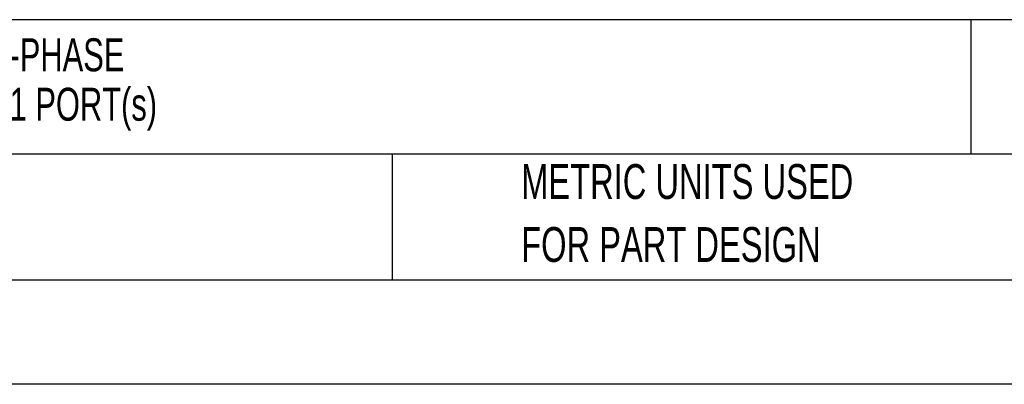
# Model space of a CAD drawing. Header units: millimetres. Extents: x 0 to 699, y 0 to 540.
# Tile 10 of 32: x 245 to 394, y 0 to 55. Entities that reach past the tile are written whole.
import ezdxf

# ---------------------------------------------------------------- set-up
doc = ezdxf.new("R2010")
doc.units = ezdxf.units.MM
doc.header["$LTSCALE"] = 2.5
doc.linetypes.add('CENTERX2', pattern=[20.32, 12.7, -2.54, 2.54, -2.54])
doc.layers.add('TEXT', color=140, linetype='Continuous', lineweight=25)
doc.styles.add('SLDTEXTSTYLE0', font='TXT', dxfattribs={"width": 0.7})

# ---------------------------------------------------------------- blocks, each defined once
blk = doc.blocks.new('SW_NOTE_0')
at = {"layer": 'TEXT', "color": 0, "linetype": 'CENTERX2', "lineweight": 18, "char_height": 5, "attachment_point": 1, "style": 'SLDTEXTSTYLE0'}
for s, insert in [('EVER MOTION SOLUTIONS DC OPEN LOOP MICROSTEPPING STEPPER DRIVE, 4.2A PER PHASE, 2-PHASE', (0, 6.45)), ('OUTPUT, 100-240 VAC, BIPOLAR, POSITION MODE, 200 TO 65536 STEPS PER REVOLUTION, (1) RJ11 PORT(s)', (0, -1.05))]:
    blk.add_mtext(s, dxfattribs=dict(at, insert=insert))
blk = doc.blocks.new('SW_NOTE_0_3')
at = {"layer": 'TEXT', "color": 0, "linetype": 'CENTERX2', "lineweight": 18, "char_height": 5.2917, "attachment_point": 1, "style": 'SLDTEXTSTYLE0'}
for s, insert in [('PART DIMENSIONS MAY DIFFER SLIGHTLY', (0, 6.82)), ("DUE TO MANUFACTURER'S VARIANCES", (0, -2.73))]:
    blk.add_mtext(s, dxfattribs=dict(at, insert=insert))
blk = doc.blocks.new('SW_NOTE_0_6')
at = {"layer": 'TEXT', "color": 0, "linetype": 'CENTERX2', "lineweight": 18, "char_height": 5.2917, "attachment_point": 1, "style": 'SLDTEXTSTYLE0'}
for s, insert in [('METRIC UNITS USED', (0, 6.82)), ('FOR PART DESIGN', (0, -2.73))]:
    blk.add_mtext(s, dxfattribs=dict(at, insert=insert))

msp = doc.modelspace()

# ---------------------------------------------------------------- linework, layer by layer
at = {"color": 7, "linetype": 'Continuous'}
msp.add_line((698.506, 0.007), (0.006, 0.007), dxfattribs=at)
at = {"layer": 'TEXT'}
for p, q in [((682.625, 55.315), (15.875, 55.315)), ((389.397, 55.315), (389.397, 34.925)), ((682.625, 34.925), (15.875, 34.925)), ((301.616, 34.925), (301.616, 15.875)), ((15.875, 15.875), (682.625, 15.875))]:
    msp.add_line(p, q, dxfattribs=at)

# ---------------------------------------------------------------- block references
at = {"layer": 'TEXT', "linetype": 'CENTERX2', "lineweight": 18}
for name, p in [('SW_NOTE_0', (20.709, 46.041)), ('SW_NOTE_0_3', (137.798, 26.589)), ('SW_NOTE_0_6', (321.196, 26.589))]:
    msp.add_blockref(name, p, dxfattribs=at)

doc.saveas('drawing.dxf')
